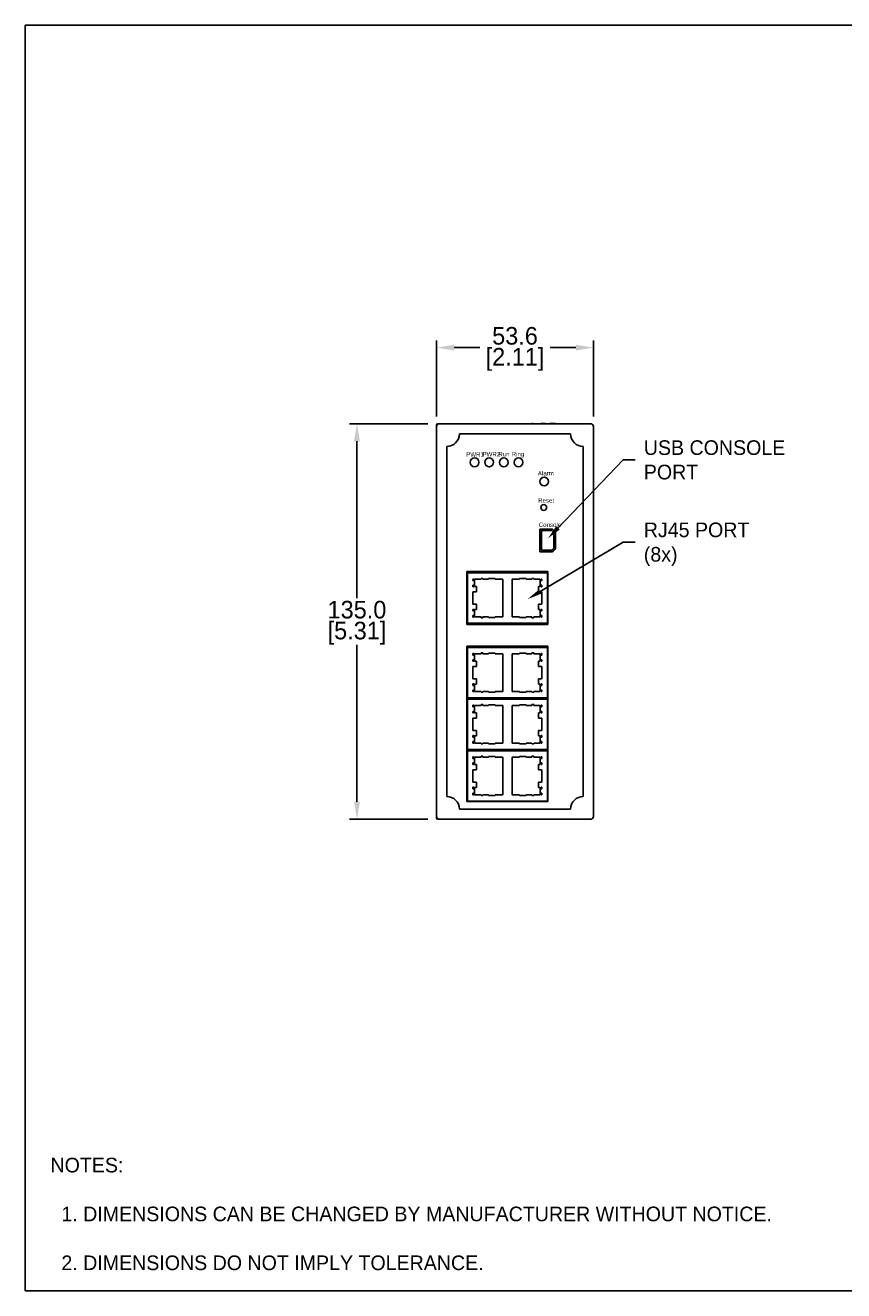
# Model space of a CAD drawing. Header units: inches. Extents: x 0 to 559, y 0 to 432.
# Tile 1 of 2: x 0 to 279, y 0 to 432. Entities that reach past the tile are written whole.
import ezdxf
from ezdxf import colors
from ezdxf.entities.mleader import LeaderData, LeaderLine
from ezdxf.math import Vec2, Vec3

# ---------------------------------------------------------------- set-up
doc = ezdxf.new("R2010")
doc.units = ezdxf.units.IN
doc.header["$LTSCALE"] = 10
doc.header["$MEASUREMENT"] = 0
doc.layers.add('DIMENSIONS', color=140, linetype='Continuous')
doc.layers.add('TEXT', color=140, linetype='Continuous')
doc.dimstyles.get("Standard").update_dxf_attribs({"dimtxt": 6, "dimasz": 6, "dimexe": 2.5, "dimexo": 3.5, "dimgap": 1, "dimtad": 0, "dimtih": 1, "dimtoh": 1, "dimdec": 1, "dimzin": 0, "dimdsep": 46, "dimtxsty": 'Standard', "dimcen": 0, "dimadec": 0, "dimazin": 0, "dimtfac": 1, "dimtdec": 1, "dimtofl": 0, "dimtmove": 0, "dimatfit": 3, "dimfxl": 1, "dimtolj": 1, "dimtzin": 0, "dimarcsym": 0})

# ---------------------------------------------------------------- blocks, each defined once
blk = doc.blocks.new('*D11')
at = {"layer": 'DEFPOINTS', "color": 0, "transparency": 16777216}
for p in [(193.98, 321.8), (140.38, 294.86), (193.98, 294.86)]:
    blk.add_point(p, dxfattribs=at)
at = {"layer": 'DIMENSIONS', "color": 0, "lineweight": -2, "transparency": 16777216}
for p, q in [((140.38, 298.36), (140.38, 324.3)), ((193.98, 298.36), (193.98, 324.3)), ((146.38, 321.8), (155.18, 321.8)), ((187.98, 321.8), (179.18, 321.8))]:
    blk.add_line(p, q, dxfattribs=at)
at = {"layer": 'DIMENSIONS', "color": 0, "transparency": 16777216}
for points in [[(146.38, 322.8), (146.38, 320.8), (140.38, 321.8)], [(187.98, 322.8), (187.98, 320.8), (193.98, 321.8)]]:
    blk.add_solid(points, dxfattribs=at)
at = {"layer": 'DIMENSIONS', "color": 0, "transparency": 16777216, "char_height": 6, "attachment_point": 5}
for s, insert in [('\\A1;53.6', (167.18, 325.8)), ('\\A1;[2.11]', (167.18, 317.8))]:
    blk.add_mtext(s, dxfattribs=dict(at, insert=insert))
blk = doc.blocks.new('*D16')
at = {"layer": 'DEFPOINTS', "color": 0, "transparency": 16777216}
for p in [(140.88, 295.86), (113.23, 160.86), (140.88, 160.86)]:
    blk.add_point(p, dxfattribs=at)
at = {"layer": 'DIMENSIONS', "color": 0, "lineweight": -2, "transparency": 16777216}
for p, q in [((137.38, 295.86), (110.73, 295.86)), ((113.23, 289.86), (113.23, 236.36)), ((113.23, 166.86), (113.23, 220.36)), ((137.38, 160.86), (110.73, 160.86))]:
    blk.add_line(p, q, dxfattribs=at)
at = {"layer": 'DIMENSIONS', "color": 0, "transparency": 16777216}
for points in [[(112.23, 289.86), (114.23, 289.86), (113.23, 295.86)], [(112.23, 166.86), (114.23, 166.86), (113.23, 160.86)]]:
    blk.add_solid(points, dxfattribs=at)
at = {"layer": 'DIMENSIONS', "color": 0, "transparency": 16777216, "char_height": 6, "attachment_point": 5}
for s, insert in [('\\A1;135.0', (113.23, 232.36)), ('\\A1;[5.31]', (113.23, 224.36))]:
    blk.add_mtext(s, dxfattribs=dict(at, insert=insert))

msp = doc.modelspace()

# ---------------------------------------------------------------- linework, layer by layer
for p, q in [((140.38, 295.36), (140.38, 294.86)), ((140.38, 161.86), (140.38, 294.86)), ((172.93, 295.86), (140.88, 295.86)), ((141.38, 295.86), (192.98, 295.86)), ((172.93, 295.87), (172.93, 295.86)), ((173.38, 295.87), (172.93, 295.87)), ((173.38, 295.86), (173.38, 295.87)), ((176.13, 295.86), (173.38, 295.86)), ((178.98, 295.86), (177.43, 295.86)), ((180.18, 295.87), (178.98, 295.87)), ((178.98, 295.87), (178.98, 295.86)), ((180.98, 295.87), (180.18, 295.87)), ((180.18, 295.87), (180.18, 295.86)), ((180.98, 295.86), (180.98, 295.87)), ((183.38, 295.86), (180.98, 295.86)), ((183.38, 295.86), (183.38, 295.86)), ((192.48, 295.86), (183.38, 295.86)), ((192.53, 295.86), (192.48, 295.86)), ((192.48, 295.86), (192.48, 295.86)), ((193.98, 294.86), (193.98, 161.86)), ((148.18, 292.36), (186.18, 292.36)), ((143.88, 168.66), (143.88, 288.06)), ((190.48, 288.06), (190.48, 168.66)), ((179.98, 259.86), (175.68, 259.86)), ((175.68, 259.86), (175.68, 252.16)), ((176.18, 259.38), (179.78, 259.38)), ((176.18, 252.68), (176.18, 259.38)), ((176.18, 259.38), (179.78, 259.38)), ((179.78, 259.38), (180.48, 258.67)), ((179.78, 259.38), (180.48, 258.67)), ((179.78, 259.38), (179.78, 259.38)), ((180.98, 258.86), (179.98, 259.86)), ((180.48, 258.67), (180.48, 253.38)), ((180.98, 253.16), (180.98, 258.86)), ((179.98, 252.18), (175.68, 252.18)), ((179.98, 252.18), (175.68, 252.18)), ((175.68, 252.16), (179.98, 252.16)), ((179.78, 252.68), (176.18, 252.68)), ((180.48, 253.38), (179.78, 252.68)), ((180.98, 253.18), (179.98, 252.18)), ((179.98, 252.16), (180.98, 253.16)), ((180.48, 252.68), (179.98, 252.18)), ((179.98, 252.18), (179.98, 252.18)), ((179.98, 252.18), (179.98, 252.18)), ((180, 252.18), (179.98, 252.18)), ((180, 252.18), (179.98, 252.18)), ((179.98, 252.18), (179.98, 252.18)), ((180.98, 253.18), (180.48, 252.68)), ((180.5, 252.68), (180.48, 252.68)), ((178.38, 245.41), (150.78, 245.41)), ((150.78, 245.41), (150.78, 227.29)), ((150.98, 242.83), (150.98, 244.92)), ((150.98, 244.92), (178.23, 244.92)), ((150.98, 242.83), (150.98, 242.83)), ((150.98, 242.29), (150.98, 242.83)), ((150.98, 240.77), (150.98, 242.29)), ((152.78, 242.84), (152.78, 242.29)), ((153.08, 242.84), (152.78, 242.84)), ((153.08, 242.84), (152.78, 242.84)), ((152.78, 242.29), (153.08, 242.29)), ((153.08, 242.29), (153.08, 242.84)), ((153.08, 242.84), (153.08, 242.84)), ((153.38, 242.8), (153.38, 240.27)), ((155.58, 242.8), (153.38, 242.8)), ((153.38, 242.8), (155.58, 242.8)), ((155.58, 243.06), (155.58, 242.8)), ((156.23, 243.06), (155.58, 243.06)), ((155.58, 243.06), (156.23, 243.06)), ((155.58, 242.8), (155.58, 242.8)), ((156.23, 242.8), (156.23, 243.06)), ((158.17, 242.8), (156.23, 242.8)), ((156.23, 242.8), (158.17, 242.8)), ((156.23, 242.8), (156.23, 242.8)), ((158.17, 243.01), (158.17, 242.8)), ((160.46, 243.01), (158.17, 243.01)), ((158.17, 242.8), (158.17, 242.8)), ((160.46, 242.8), (160.46, 243.01)), ((163, 242.8), (160.46, 242.8)), ((160.46, 242.8), (163, 242.8)), ((160.46, 242.8), (160.46, 242.8)), ((163, 229.92), (163, 242.8)), ((166.16, 242.8), (168.7, 242.8)), ((166.16, 229.92), (166.16, 242.8)), ((168.7, 242.8), (166.16, 242.8)), ((168.7, 243.01), (170.99, 243.01)), ((168.7, 242.8), (168.7, 243.01)), ((168.7, 242.8), (168.7, 242.8)), ((170.99, 243.01), (170.99, 242.8)), ((170.99, 242.8), (172.93, 242.8)), ((172.93, 242.8), (170.99, 242.8)), ((170.99, 242.8), (170.99, 242.8)), ((172.93, 243.06), (173.58, 243.06)), ((172.93, 242.8), (172.93, 243.06)), ((173.58, 243.06), (172.93, 243.06)), ((172.93, 242.8), (172.93, 242.8)), ((173.58, 243.06), (173.58, 242.8)), ((173.58, 242.8), (175.78, 242.8)), ((173.58, 242.8), (173.58, 242.8)), ((175.78, 242.8), (173.58, 242.8)), ((175.78, 242.8), (175.78, 240.27)), ((176.08, 242.29), (176.08, 242.84)), ((176.08, 242.84), (176.38, 242.84)), ((176.08, 242.84), (176.08, 242.84)), ((176.08, 242.84), (176.38, 242.84)), ((176.38, 242.29), (176.08, 242.29)), ((176.38, 242.84), (176.38, 242.29)), ((178.23, 244.92), (178.23, 227.79)), ((178.38, 227.29), (178.38, 245.41)), ((150.98, 240.77), (150.98, 240.77)), ((150.98, 240.77), (150.98, 240.77)), ((150.98, 240.77), (150.98, 240.77)), ((150.98, 240.23), (150.98, 240.77)), ((150.98, 238.46), (150.98, 240.23)), ((150.98, 238.46), (150.98, 238.46)), ((150.98, 234.26), (150.98, 238.46)), ((152.78, 240.77), (153.08, 240.77)), ((152.78, 240.77), (152.78, 240.23)), ((152.78, 240.77), (152.88, 240.77)), ((152.78, 240.23), (153.08, 240.23)), ((152.78, 238.46), (152.78, 234.26)), ((154, 238.46), (152.78, 238.46)), ((152.78, 238.46), (153.08, 238.46)), ((153.08, 240.23), (153.08, 240.77)), ((153.08, 240.77), (153.08, 240.77)), ((153.08, 238.46), (154, 238.46)), ((153.38, 240.27), (154, 240.27)), ((154, 240.27), (154, 238.46)), ((154, 238.46), (154, 238.46)), ((175.16, 240.27), (175.16, 238.46)), ((175.78, 240.27), (175.16, 240.27)), ((175.16, 238.46), (176.38, 238.46)), ((175.16, 238.46), (175.16, 238.46)), ((176.08, 238.46), (175.16, 238.46)), ((176.38, 240.77), (176.08, 240.77)), ((176.08, 240.23), (176.08, 240.77)), ((176.08, 240.77), (176.08, 240.77)), ((176.38, 240.23), (176.08, 240.23)), ((176.38, 238.46), (176.08, 238.46)), ((176.38, 240.77), (176.28, 240.77)), ((176.38, 240.77), (176.38, 240.23)), ((176.38, 238.46), (176.38, 234.26)), ((150.98, 232.48), (150.98, 234.26)), ((152.78, 234.26), (154, 234.26)), ((154, 234.26), (154, 232.45)), ((175.16, 234.26), (175.16, 232.45)), ((176.38, 234.26), (175.16, 234.26)), ((150.98, 232.48), (150.98, 232.48)), ((150.98, 231.94), (150.98, 232.48)), ((150.98, 230.42), (150.98, 231.94)), ((150.98, 230.42), (150.98, 230.42)), ((150.98, 230.42), (150.98, 230.42)), ((150.98, 230.42), (150.98, 230.42)), ((150.98, 229.88), (150.98, 230.42)), ((150.98, 227.79), (150.98, 229.88)), ((152.78, 232.49), (152.78, 231.94)), ((153.08, 232.49), (152.78, 232.49)), ((153.08, 232.49), (152.78, 232.49)), ((152.78, 231.94), (153.08, 231.94)), ((152.78, 230.42), (152.78, 229.88)), ((152.78, 230.42), (153.08, 230.42)), ((152.78, 230.42), (152.88, 230.42)), ((152.78, 229.88), (153.08, 229.88)), ((153.08, 231.94), (153.08, 232.49)), ((153.08, 232.49), (153.08, 232.49)), ((153.08, 229.88), (153.08, 230.42)), ((153.08, 230.42), (153.08, 230.42)), ((153.38, 232.45), (153.38, 229.92)), ((154, 232.45), (153.38, 232.45)), ((153.38, 232.45), (154, 232.45)), ((153.38, 229.92), (155.58, 229.92)), ((154, 232.45), (154, 232.45)), ((155.58, 229.92), (155.58, 229.66)), ((155.58, 229.66), (156.23, 229.66)), ((156.23, 229.92), (158.17, 229.92)), ((156.23, 229.66), (156.23, 229.92)), ((158.17, 229.92), (158.17, 229.7)), ((158.17, 229.7), (160.46, 229.7)), ((160.46, 229.92), (163, 229.92)), ((160.46, 229.7), (160.46, 229.92)), ((168.7, 229.92), (166.16, 229.92)), ((168.7, 229.7), (168.7, 229.92)), ((170.99, 229.7), (168.7, 229.7)), ((170.99, 229.92), (170.99, 229.7)), ((172.93, 229.92), (170.99, 229.92)), ((172.93, 229.66), (172.93, 229.92)), ((173.58, 229.66), (172.93, 229.66)), ((173.58, 229.92), (173.58, 229.66)), ((175.78, 229.92), (173.58, 229.92)), ((175.16, 232.45), (175.78, 232.45)), ((175.78, 232.45), (175.16, 232.45)), ((175.16, 232.45), (175.16, 232.45)), ((175.78, 232.45), (175.78, 229.92)), ((176.08, 231.94), (176.08, 232.49)), ((176.08, 232.49), (176.38, 232.49)), ((176.08, 232.49), (176.08, 232.49)), ((176.08, 232.49), (176.38, 232.49)), ((176.38, 231.94), (176.08, 231.94)), ((176.08, 229.88), (176.08, 230.42)), ((176.38, 230.42), (176.08, 230.42)), ((176.08, 230.42), (176.08, 230.42)), ((176.38, 229.88), (176.08, 229.88)), ((176.38, 230.42), (176.28, 230.42)), ((176.38, 232.49), (176.38, 231.94)), ((176.38, 230.42), (176.38, 229.88)), ((150.78, 227.29), (178.38, 227.29)), ((178.23, 227.79), (150.98, 227.79)), ((150.98, 227.79), (155.67, 227.79)), ((150.98, 227.79), (150.98, 227.79)), ((157, 227.79), (155.67, 227.79)), ((157, 227.79), (165.67, 227.79)), ((167, 227.79), (165.67, 227.79)), ((167, 227.79), (170.67, 227.79)), ((172, 227.79), (170.67, 227.79)), ((172, 227.79), (178.23, 227.79)), ((178.23, 227.79), (178.23, 227.79)), ((178.38, 219.96), (150.78, 219.96)), ((150.78, 219.96), (150.78, 166.96)), ((150.98, 217.39), (150.98, 219.48)), ((150.98, 219.48), (178.23, 219.48)), ((150.98, 217.39), (150.98, 217.39)), ((150.98, 216.85), (150.98, 217.39)), ((150.98, 215.33), (150.98, 216.85)), ((152.78, 217.39), (152.78, 216.85)), ((153.08, 217.39), (152.78, 217.39)), ((153.08, 217.39), (152.78, 217.39)), ((152.78, 216.85), (153.08, 216.85)), ((153.08, 216.85), (153.08, 217.39)), ((153.08, 217.39), (153.08, 217.39)), ((153.38, 217.35), (153.38, 214.82)), ((155.58, 217.35), (153.38, 217.35)), ((153.38, 217.35), (155.58, 217.35)), ((155.58, 217.61), (155.58, 217.35)), ((156.23, 217.61), (155.58, 217.61)), ((155.58, 217.61), (156.23, 217.61)), ((155.58, 217.35), (155.58, 217.35)), ((156.23, 217.35), (156.23, 217.61)), ((158.17, 217.35), (156.23, 217.35)), ((156.23, 217.35), (158.17, 217.35)), ((156.23, 217.35), (156.23, 217.35)), ((158.17, 217.57), (158.17, 217.35)), ((160.46, 217.57), (158.17, 217.57)), ((158.17, 217.35), (158.17, 217.35)), ((160.46, 217.35), (160.46, 217.57)), ((163, 217.35), (160.46, 217.35)), ((160.46, 217.35), (163, 217.35)), ((160.46, 217.35), (160.46, 217.35)), ((163, 204.47), (163, 217.35)), ((166.16, 217.35), (168.7, 217.35)), ((166.16, 204.47), (166.16, 217.35)), ((168.7, 217.35), (166.16, 217.35)), ((168.7, 217.57), (170.99, 217.57)), ((168.7, 217.35), (168.7, 217.57)), ((168.7, 217.35), (168.7, 217.35)), ((170.99, 217.57), (170.99, 217.35)), ((170.99, 217.35), (172.93, 217.35)), ((172.93, 217.35), (170.99, 217.35)), ((170.99, 217.35), (170.99, 217.35)), ((172.93, 217.61), (173.58, 217.61)), ((172.93, 217.35), (172.93, 217.61)), ((173.58, 217.61), (172.93, 217.61)), ((172.93, 217.35), (172.93, 217.35)), ((173.58, 217.61), (173.58, 217.35)), ((173.58, 217.35), (175.78, 217.35)), ((173.58, 217.35), (173.58, 217.35)), ((175.78, 217.35), (173.58, 217.35)), ((175.78, 217.35), (175.78, 214.82)), ((176.08, 216.85), (176.08, 217.39)), ((176.08, 217.39), (176.38, 217.39)), ((176.08, 217.39), (176.08, 217.39)), ((176.08, 217.39), (176.38, 217.39)), ((176.38, 216.85), (176.08, 216.85)), ((176.38, 217.39), (176.38, 216.85)), ((178.23, 219.48), (178.23, 202.35)), ((178.38, 166.96), (178.38, 219.96)), ((150.98, 215.33), (150.98, 215.33)), ((150.98, 215.33), (150.98, 215.33)), ((150.98, 215.33), (150.98, 215.33)), ((150.98, 214.79), (150.98, 215.33)), ((150.98, 213.01), (150.98, 214.79)), ((150.98, 213.01), (150.98, 213.01)), ((150.98, 208.81), (150.98, 213.01)), ((152.78, 215.33), (153.08, 215.33)), ((152.78, 215.33), (152.78, 214.78)), ((152.78, 215.33), (152.88, 215.33)), ((152.78, 214.78), (153.08, 214.78)), ((152.78, 213.01), (152.78, 208.81)), ((154, 213.01), (152.78, 213.01)), ((152.78, 213.01), (153.08, 213.01)), ((153.08, 214.78), (153.08, 215.33)), ((153.08, 215.33), (153.08, 215.33)), ((153.08, 213.01), (154, 213.01)), ((153.38, 214.82), (154, 214.82)), ((154, 214.82), (154, 213.01)), ((154, 213.01), (154, 213.01)), ((175.16, 214.82), (175.16, 213.01)), ((175.78, 214.82), (175.16, 214.82)), ((175.16, 213.01), (176.38, 213.01)), ((175.16, 213.01), (175.16, 213.01)), ((176.08, 213.01), (175.16, 213.01)), ((176.38, 215.33), (176.08, 215.33)), ((176.08, 214.78), (176.08, 215.33)), ((176.08, 215.33), (176.08, 215.33)), ((176.38, 214.78), (176.08, 214.78)), ((176.38, 213.01), (176.08, 213.01)), ((176.38, 215.33), (176.28, 215.33)), ((176.38, 215.33), (176.38, 214.78)), ((176.38, 213.01), (176.38, 208.81)), ((150.98, 207.04), (150.98, 208.81)), ((152.78, 208.81), (154, 208.81)), ((154, 208.81), (154, 207)), ((175.16, 208.81), (175.16, 207)), ((176.38, 208.81), (175.16, 208.81)), ((150.98, 207.04), (150.98, 207.04)), ((150.98, 206.5), (150.98, 207.04)), ((150.98, 204.98), (150.98, 206.5)), ((150.98, 204.98), (150.98, 204.98)), ((150.98, 204.98), (150.98, 204.98)), ((150.98, 204.98), (150.98, 204.98)), ((150.98, 204.44), (150.98, 204.98)), ((150.98, 202.35), (150.98, 204.44)), ((152.78, 207.04), (152.78, 206.5)), ((153.08, 207.04), (152.78, 207.04)), ((153.08, 207.04), (152.78, 207.04)), ((152.78, 206.5), (153.08, 206.5)), ((152.78, 204.98), (152.78, 204.43)), ((152.78, 204.98), (153.08, 204.98)), ((152.78, 204.98), (152.88, 204.98)), ((152.78, 204.43), (153.08, 204.43)), ((153.08, 206.5), (153.08, 207.04)), ((153.08, 207.04), (153.08, 207.04)), ((153.08, 204.43), (153.08, 204.98)), ((153.08, 204.98), (153.08, 204.98)), ((153.38, 207), (153.38, 204.47)), ((154, 207), (153.38, 207)), ((153.38, 207), (154, 207)), ((153.38, 204.47), (155.58, 204.47)), ((154, 207), (154, 207)), ((155.58, 204.47), (155.58, 204.21)), ((155.58, 204.21), (156.23, 204.21)), ((156.23, 204.47), (158.17, 204.47)), ((156.23, 204.21), (156.23, 204.47)), ((158.17, 204.47), (158.17, 204.26)), ((158.17, 204.26), (160.46, 204.26)), ((160.46, 204.47), (163, 204.47)), ((160.46, 204.26), (160.46, 204.47)), ((168.7, 204.47), (166.16, 204.47)), ((168.7, 204.26), (168.7, 204.47)), ((170.99, 204.26), (168.7, 204.26)), ((170.99, 204.47), (170.99, 204.26)), ((172.93, 204.47), (170.99, 204.47)), ((172.93, 204.21), (172.93, 204.47)), ((173.58, 204.21), (172.93, 204.21)), ((173.58, 204.47), (173.58, 204.21)), ((175.78, 204.47), (173.58, 204.47)), ((175.16, 207), (175.78, 207)), ((175.78, 207), (175.16, 207)), ((175.16, 207), (175.16, 207)), ((175.78, 207), (175.78, 204.47)), ((176.08, 206.5), (176.08, 207.04)), ((176.08, 207.04), (176.38, 207.04)), ((176.08, 207.04), (176.08, 207.04)), ((176.08, 207.04), (176.38, 207.04)), ((176.38, 206.5), (176.08, 206.5)), ((176.08, 204.43), (176.08, 204.98)), ((176.38, 204.98), (176.08, 204.98)), ((176.08, 204.98), (176.08, 204.98)), ((176.38, 204.43), (176.08, 204.43)), ((176.38, 204.98), (176.28, 204.98)), ((176.38, 207.04), (176.38, 206.5)), ((176.38, 204.98), (176.38, 204.43)), ((178.23, 202.35), (150.98, 202.35)), ((150.98, 202.35), (150.98, 202.35)), ((150.98, 202.34), (155.67, 202.34)), ((150.98, 199.76), (150.98, 201.85)), ((150.98, 201.85), (178.23, 201.85)), ((150.98, 199.76), (150.98, 199.76)), ((150.98, 199.22), (150.98, 199.76)), ((150.98, 197.7), (150.98, 199.22)), ((152.78, 199.76), (152.78, 199.22)), ((153.08, 199.76), (152.78, 199.76)), ((153.08, 199.76), (152.78, 199.76)), ((152.78, 199.22), (153.08, 199.22)), ((153.08, 199.22), (153.08, 199.76)), ((153.08, 199.76), (153.08, 199.76)), ((153.38, 199.72), (153.38, 197.19)), ((155.58, 199.72), (153.38, 199.72)), ((153.38, 199.72), (155.58, 199.72)), ((155.58, 199.98), (155.58, 199.72)), ((156.23, 199.98), (155.58, 199.98)), ((155.58, 199.98), (156.23, 199.98)), ((155.58, 199.72), (155.58, 199.72)), ((157, 202.35), (155.67, 202.35)), ((156.23, 199.72), (156.23, 199.98)), ((158.17, 199.72), (156.23, 199.72)), ((156.23, 199.72), (158.17, 199.72)), ((156.23, 199.72), (156.23, 199.72)), ((157, 202.34), (165.67, 202.34)), ((158.17, 199.94), (158.17, 199.72)), ((160.46, 199.94), (158.17, 199.94)), ((158.17, 199.72), (158.17, 199.72)), ((160.46, 199.72), (160.46, 199.94)), ((163, 199.72), (160.46, 199.72)), ((160.46, 199.72), (163, 199.72)), ((160.46, 199.72), (160.46, 199.72)), ((163, 186.84), (163, 199.72)), ((167, 202.35), (165.67, 202.35)), ((166.16, 199.72), (168.7, 199.72)), ((166.16, 186.84), (166.16, 199.72)), ((168.7, 199.72), (166.16, 199.72)), ((167, 202.34), (170.67, 202.34)), ((168.7, 199.94), (170.99, 199.94)), ((168.7, 199.72), (168.7, 199.94)), ((168.7, 199.72), (168.7, 199.72)), ((172, 202.35), (170.67, 202.35)), ((170.99, 199.94), (170.99, 199.72)), ((170.99, 199.72), (172.93, 199.72)), ((172.93, 199.72), (170.99, 199.72)), ((170.99, 199.72), (170.99, 199.72)), ((172, 202.34), (178.23, 202.34)), ((172.93, 199.98), (173.58, 199.98)), ((172.93, 199.72), (172.93, 199.98)), ((173.58, 199.98), (172.93, 199.98)), ((172.93, 199.72), (172.93, 199.72)), ((173.58, 199.98), (173.58, 199.72)), ((173.58, 199.72), (175.78, 199.72)), ((173.58, 199.72), (173.58, 199.72)), ((175.78, 199.72), (173.58, 199.72)), ((175.78, 199.72), (175.78, 197.19)), ((176.08, 199.22), (176.08, 199.76)), ((176.08, 199.76), (176.38, 199.76)), ((176.08, 199.76), (176.08, 199.76)), ((176.08, 199.76), (176.38, 199.76)), ((176.38, 199.22), (176.08, 199.22)), ((176.38, 199.76), (176.38, 199.22)), ((178.23, 202.35), (178.23, 202.34)), ((178.23, 201.85), (178.23, 184.72)), ((150.98, 197.7), (150.98, 197.7)), ((150.98, 197.7), (150.98, 197.7)), ((150.98, 197.7), (150.98, 197.7)), ((150.98, 197.16), (150.98, 197.7)), ((150.98, 195.38), (150.98, 197.16)), ((150.98, 195.38), (150.98, 195.38)), ((150.98, 191.18), (150.98, 195.38)), ((152.78, 197.7), (153.08, 197.7)), ((152.78, 197.7), (152.78, 197.15)), ((152.78, 197.7), (152.88, 197.7)), ((152.78, 197.15), (153.08, 197.15)), ((152.78, 195.38), (152.78, 191.18)), ((154, 195.38), (152.78, 195.38)), ((152.78, 195.38), (153.08, 195.38)), ((153.08, 197.15), (153.08, 197.7)), ((153.08, 197.7), (153.08, 197.7)), ((153.08, 195.38), (154, 195.38)), ((153.38, 197.19), (154, 197.19)), ((154, 197.19), (154, 195.38)), ((154, 195.38), (154, 195.38)), ((175.16, 197.19), (175.16, 195.38)), ((175.78, 197.19), (175.16, 197.19)), ((175.16, 195.38), (176.38, 195.38)), ((175.16, 195.38), (175.16, 195.38)), ((176.08, 195.38), (175.16, 195.38)), ((176.38, 197.7), (176.08, 197.7)), ((176.08, 197.15), (176.08, 197.7)), ((176.08, 197.7), (176.08, 197.7)), ((176.38, 197.15), (176.08, 197.15)), ((176.38, 195.38), (176.08, 195.38)), ((176.38, 197.7), (176.28, 197.7)), ((176.38, 197.7), (176.38, 197.15)), ((176.38, 195.38), (176.38, 191.18)), ((150.98, 189.41), (150.98, 191.18)), ((152.78, 191.18), (154, 191.18)), ((154, 191.18), (154, 189.37)), ((175.16, 191.18), (175.16, 189.37)), ((176.38, 191.18), (175.16, 191.18)), ((150.98, 189.41), (150.98, 189.41)), ((150.98, 188.87), (150.98, 189.41)), ((150.98, 187.35), (150.98, 188.87)), ((150.98, 187.35), (150.98, 187.35)), ((150.98, 187.35), (150.98, 187.35)), ((150.98, 187.35), (150.98, 187.35)), ((150.98, 186.81), (150.98, 187.35)), ((150.98, 184.72), (150.98, 186.81)), ((152.78, 189.41), (152.78, 188.87)), ((153.08, 189.41), (152.78, 189.41)), ((153.08, 189.41), (152.78, 189.41)), ((152.78, 188.87), (153.08, 188.87)), ((152.78, 187.35), (152.78, 186.8)), ((152.78, 187.35), (153.08, 187.35)), ((152.78, 187.35), (152.88, 187.35)), ((152.78, 186.8), (153.08, 186.8)), ((153.08, 188.87), (153.08, 189.41)), ((153.08, 189.41), (153.08, 189.41)), ((153.08, 186.8), (153.08, 187.35)), ((153.08, 187.35), (153.08, 187.35)), ((153.38, 189.37), (153.38, 186.84)), ((154, 189.37), (153.38, 189.37)), ((153.38, 189.37), (154, 189.37)), ((153.38, 186.84), (155.58, 186.84)), ((154, 189.37), (154, 189.37)), ((155.58, 186.84), (155.58, 186.58)), ((155.58, 186.58), (156.23, 186.58)), ((156.23, 186.84), (158.17, 186.84)), ((156.23, 186.58), (156.23, 186.84)), ((158.17, 186.84), (158.17, 186.63)), ((158.17, 186.63), (160.46, 186.63)), ((160.46, 186.84), (163, 186.84)), ((160.46, 186.63), (160.46, 186.84)), ((168.7, 186.84), (166.16, 186.84)), ((168.7, 186.63), (168.7, 186.84)), ((170.99, 186.63), (168.7, 186.63)), ((170.99, 186.84), (170.99, 186.63)), ((172.93, 186.84), (170.99, 186.84)), ((172.93, 186.58), (172.93, 186.84)), ((173.58, 186.58), (172.93, 186.58)), ((173.58, 186.84), (173.58, 186.58)), ((175.78, 186.84), (173.58, 186.84)), ((175.16, 189.37), (175.78, 189.37)), ((175.78, 189.37), (175.16, 189.37)), ((175.16, 189.37), (175.16, 189.37)), ((175.78, 189.37), (175.78, 186.84)), ((176.08, 188.87), (176.08, 189.41)), ((176.08, 189.41), (176.38, 189.41)), ((176.08, 189.41), (176.08, 189.41)), ((176.08, 189.41), (176.38, 189.41)), ((176.38, 188.87), (176.08, 188.87)), ((176.08, 186.8), (176.08, 187.35)), ((176.38, 187.35), (176.08, 187.35)), ((176.08, 187.35), (176.08, 187.35)), ((176.38, 186.8), (176.08, 186.8)), ((176.38, 187.35), (176.28, 187.35)), ((176.38, 189.41), (176.38, 188.87)), ((176.38, 187.35), (176.38, 186.8)), ((150.98, 184.72), (150.98, 184.72)), ((178.23, 184.72), (150.98, 184.72)), ((150.98, 184.71), (155.67, 184.71)), ((150.98, 182.13), (150.98, 184.22)), ((150.98, 184.22), (178.23, 184.22)), ((150.98, 182.13), (150.98, 182.13)), ((150.98, 181.59), (150.98, 182.13)), ((150.98, 180.07), (150.98, 181.59)), ((152.78, 182.13), (152.78, 181.59)), ((153.08, 182.13), (152.78, 182.13)), ((153.08, 182.13), (152.78, 182.13)), ((152.78, 181.59), (153.08, 181.59)), ((153.08, 181.59), (153.08, 182.13)), ((153.08, 182.13), (153.08, 182.13)), ((153.38, 182.09), (153.38, 179.56)), ((155.58, 182.09), (153.38, 182.09)), ((153.38, 182.09), (155.58, 182.09)), ((155.58, 182.35), (155.58, 182.09)), ((156.23, 182.35), (155.58, 182.35)), ((155.58, 182.35), (156.23, 182.35)), ((155.58, 182.09), (155.58, 182.09)), ((157, 184.72), (155.67, 184.72)), ((156.23, 182.09), (156.23, 182.35)), ((158.17, 182.09), (156.23, 182.09)), ((156.23, 182.09), (158.17, 182.09)), ((156.23, 182.09), (156.23, 182.09)), ((157, 184.71), (165.67, 184.71)), ((158.17, 182.31), (158.17, 182.09)), ((160.46, 182.31), (158.17, 182.31)), ((158.17, 182.09), (158.17, 182.09)), ((160.46, 182.09), (160.46, 182.31)), ((163, 182.09), (160.46, 182.09)), ((160.46, 182.09), (163, 182.09)), ((160.46, 182.09), (160.46, 182.09)), ((163, 169.21), (163, 182.09)), ((167, 184.72), (165.67, 184.72)), ((166.16, 182.09), (168.7, 182.09)), ((166.16, 169.21), (166.16, 182.09)), ((168.7, 182.09), (166.16, 182.09)), ((167, 184.71), (170.67, 184.71)), ((168.7, 182.31), (170.99, 182.31)), ((168.7, 182.09), (168.7, 182.31)), ((168.7, 182.09), (168.7, 182.09)), ((172, 184.72), (170.67, 184.72)), ((170.99, 182.31), (170.99, 182.09)), ((170.99, 182.09), (172.93, 182.09)), ((172.93, 182.09), (170.99, 182.09)), ((170.99, 182.09), (170.99, 182.09)), ((172, 184.71), (178.23, 184.71)), ((172.93, 182.35), (173.58, 182.35)), ((172.93, 182.09), (172.93, 182.35)), ((173.58, 182.35), (172.93, 182.35)), ((172.93, 182.09), (172.93, 182.09)), ((173.58, 182.35), (173.58, 182.09)), ((173.58, 182.09), (175.78, 182.09)), ((173.58, 182.09), (173.58, 182.09)), ((175.78, 182.09), (173.58, 182.09)), ((175.78, 182.09), (175.78, 179.56)), ((176.08, 181.59), (176.08, 182.13)), ((176.08, 182.13), (176.38, 182.13)), ((176.08, 182.13), (176.08, 182.13)), ((176.08, 182.13), (176.38, 182.13)), ((176.38, 181.59), (176.08, 181.59)), ((176.38, 182.13), (176.38, 181.59)), ((178.23, 184.72), (178.23, 184.71)), ((178.23, 184.22), (178.23, 167.09)), ((150.98, 180.07), (150.98, 180.07)), ((150.98, 180.07), (150.98, 180.07)), ((150.98, 180.07), (150.98, 180.07)), ((150.98, 179.53), (150.98, 180.07)), ((150.98, 177.75), (150.98, 179.53)), ((150.98, 177.75), (150.98, 177.75)), ((150.98, 173.55), (150.98, 177.75)), ((152.78, 180.07), (153.08, 180.07)), ((152.78, 180.07), (152.78, 179.52)), ((152.78, 180.07), (152.88, 180.07)), ((152.78, 179.52), (153.08, 179.52)), ((152.78, 177.75), (152.78, 173.55)), ((154, 177.75), (152.78, 177.75)), ((152.78, 177.75), (153.08, 177.75)), ((153.08, 179.52), (153.08, 180.07)), ((153.08, 180.07), (153.08, 180.07)), ((153.08, 177.75), (154, 177.75)), ((153.38, 179.56), (154, 179.56)), ((154, 179.56), (154, 177.75)), ((154, 177.75), (154, 177.75)), ((175.16, 179.56), (175.16, 177.75)), ((175.78, 179.56), (175.16, 179.56)), ((175.16, 177.75), (176.38, 177.75)), ((175.16, 177.75), (175.16, 177.75)), ((176.08, 177.75), (175.16, 177.75)), ((176.38, 180.07), (176.08, 180.07)), ((176.08, 179.52), (176.08, 180.07)), ((176.08, 180.07), (176.08, 180.07)), ((176.38, 179.52), (176.08, 179.52)), ((176.38, 177.75), (176.08, 177.75)), ((176.38, 180.07), (176.28, 180.07)), ((176.38, 180.07), (176.38, 179.52)), ((176.38, 177.75), (176.38, 173.55)), ((150.98, 171.78), (150.98, 173.55)), ((152.78, 173.55), (154, 173.55)), ((154, 173.55), (154, 171.74)), ((175.16, 173.55), (175.16, 171.74)), ((176.38, 173.55), (175.16, 173.55)), ((150.98, 171.78), (150.98, 171.78)), ((150.98, 171.24), (150.98, 171.78)), ((150.98, 169.72), (150.98, 171.24)), ((150.98, 169.72), (150.98, 169.72)), ((150.98, 169.72), (150.98, 169.72)), ((150.98, 169.72), (150.98, 169.72)), ((150.98, 169.18), (150.98, 169.72)), ((150.98, 167.09), (150.98, 169.18)), ((152.78, 171.78), (152.78, 171.24)), ((153.08, 171.78), (152.78, 171.78)), ((153.08, 171.78), (152.78, 171.78)), ((152.78, 171.24), (153.08, 171.24)), ((152.78, 169.72), (152.78, 169.17)), ((152.78, 169.72), (153.08, 169.72)), ((152.78, 169.72), (152.88, 169.72)), ((152.78, 169.17), (153.08, 169.17)), ((153.08, 171.24), (153.08, 171.78)), ((153.08, 171.78), (153.08, 171.78)), ((153.08, 169.17), (153.08, 169.72)), ((153.08, 169.72), (153.08, 169.72)), ((153.38, 171.74), (153.38, 169.21)), ((154, 171.74), (153.38, 171.74)), ((153.38, 171.74), (154, 171.74)), ((153.38, 169.21), (155.58, 169.21)), ((154, 171.74), (154, 171.74)), ((155.58, 169.21), (155.58, 168.95)), ((155.58, 168.95), (156.23, 168.95)), ((156.23, 169.21), (158.17, 169.21)), ((156.23, 168.95), (156.23, 169.21)), ((158.17, 169.21), (158.17, 169)), ((158.17, 169), (160.46, 169)), ((160.46, 169.21), (163, 169.21)), ((160.46, 169), (160.46, 169.21)), ((168.7, 169.21), (166.16, 169.21)), ((168.7, 169), (168.7, 169.21)), ((170.99, 169), (168.7, 169)), ((170.99, 169.21), (170.99, 169)), ((172.93, 169.21), (170.99, 169.21)), ((172.93, 168.95), (172.93, 169.21)), ((173.58, 168.95), (172.93, 168.95)), ((173.58, 169.21), (173.58, 168.95)), ((175.78, 169.21), (173.58, 169.21)), ((175.16, 171.74), (175.78, 171.74)), ((175.78, 171.74), (175.16, 171.74)), ((175.16, 171.74), (175.16, 171.74)), ((175.78, 171.74), (175.78, 169.21)), ((176.08, 171.24), (176.08, 171.78)), ((176.08, 171.78), (176.38, 171.78)), ((176.08, 171.78), (176.08, 171.78)), ((176.08, 171.78), (176.38, 171.78)), ((176.38, 171.24), (176.08, 171.24)), ((176.08, 169.17), (176.08, 169.72)), ((176.38, 169.72), (176.08, 169.72)), ((176.08, 169.72), (176.08, 169.72)), ((176.38, 169.17), (176.08, 169.17)), ((176.38, 169.72), (176.28, 169.72)), ((176.38, 171.78), (176.38, 171.24)), ((176.38, 169.72), (176.38, 169.17)), ((186.18, 164.36), (148.18, 164.36)), ((150.78, 166.96), (178.38, 166.96)), ((150.98, 167.09), (150.98, 167.09)), ((150.98, 167.08), (155.67, 167.08)), ((157, 167.09), (155.67, 167.09)), ((157, 167.08), (165.67, 167.08)), ((167, 167.09), (165.67, 167.09)), ((167, 167.08), (170.67, 167.08)), ((172, 167.09), (170.67, 167.09)), ((172, 167.08), (178.23, 167.08)), ((178.23, 167.09), (178.23, 167.08)), ((140.38, 161.86), (140.38, 161.36)), ((141.35, 160.86), (140.88, 160.86)), ((192.98, 160.86), (141.38, 160.86))]:
    msp.add_line(p, q)
at = {"flags": 128}
for points in [[(176.13, 295.87), (176.18, 295.87), (176.32, 295.87), (176.53, 295.87), (176.78, 295.87), (177.03, 295.87), (177.24, 295.87), (177.38, 295.87), (177.43, 295.87)], [(152.93, 240.77), (152.91, 240.77), (152.89, 240.77), (152.87, 240.77), (152.85, 240.77), (152.84, 240.77), (152.82, 240.77), (152.8, 240.77), (152.78, 240.77)], [(176.24, 240.77), (176.26, 240.77), (176.28, 240.77), (176.29, 240.77), (176.31, 240.77), (176.33, 240.77), (176.35, 240.77), (176.37, 240.77), (176.38, 240.77)], [(152.93, 230.42), (152.91, 230.42), (152.89, 230.42), (152.87, 230.42), (152.85, 230.42), (152.84, 230.42), (152.82, 230.42), (152.8, 230.42), (152.78, 230.42)], [(176.24, 230.42), (176.26, 230.42), (176.28, 230.42), (176.29, 230.42), (176.31, 230.42), (176.33, 230.42), (176.35, 230.42), (176.37, 230.42), (176.38, 230.42)], [(152.93, 215.33), (152.91, 215.33), (152.89, 215.33), (152.87, 215.33), (152.85, 215.33), (152.84, 215.33), (152.82, 215.33), (152.8, 215.33), (152.78, 215.33)], [(176.24, 215.33), (176.26, 215.33), (176.28, 215.33), (176.29, 215.33), (176.31, 215.33), (176.33, 215.33), (176.35, 215.33), (176.37, 215.33), (176.38, 215.33)], [(152.93, 204.98), (152.91, 204.98), (152.89, 204.98), (152.87, 204.98), (152.85, 204.98), (152.84, 204.98), (152.82, 204.98), (152.8, 204.98), (152.78, 204.98)], [(176.24, 204.98), (176.26, 204.98), (176.28, 204.98), (176.29, 204.98), (176.31, 204.98), (176.33, 204.98), (176.35, 204.98), (176.37, 204.98), (176.38, 204.98)], [(152.93, 197.7), (152.91, 197.7), (152.89, 197.7), (152.87, 197.7), (152.85, 197.7), (152.84, 197.7), (152.82, 197.7), (152.8, 197.7), (152.78, 197.7)], [(176.24, 197.7), (176.26, 197.7), (176.28, 197.7), (176.29, 197.7), (176.31, 197.7), (176.33, 197.7), (176.35, 197.7), (176.37, 197.7), (176.38, 197.7)], [(152.93, 187.35), (152.91, 187.35), (152.89, 187.35), (152.87, 187.35), (152.85, 187.35), (152.84, 187.35), (152.82, 187.35), (152.8, 187.35), (152.78, 187.35)], [(176.24, 187.35), (176.26, 187.35), (176.28, 187.35), (176.29, 187.35), (176.31, 187.35), (176.33, 187.35), (176.35, 187.35), (176.37, 187.35), (176.38, 187.35)], [(152.93, 180.07), (152.91, 180.07), (152.89, 180.07), (152.87, 180.07), (152.85, 180.07), (152.84, 180.07), (152.82, 180.07), (152.8, 180.07), (152.78, 180.07)], [(176.24, 180.07), (176.26, 180.07), (176.28, 180.07), (176.29, 180.07), (176.31, 180.07), (176.33, 180.07), (176.35, 180.07), (176.37, 180.07), (176.38, 180.07)], [(152.93, 169.72), (152.91, 169.72), (152.89, 169.72), (152.87, 169.72), (152.85, 169.72), (152.84, 169.72), (152.82, 169.72), (152.8, 169.72), (152.78, 169.72)], [(176.24, 169.72), (176.26, 169.72), (176.28, 169.72), (176.29, 169.72), (176.31, 169.72), (176.33, 169.72), (176.35, 169.72), (176.37, 169.72), (176.38, 169.72)]]:
    msp.add_lwpolyline(points, dxfattribs=at)
for centre, radius in [((153.38, 282.66), 1.5), ((163.38, 282.66), 1.5), ((168.38, 282.66), 1.5), ((177.16, 276.11), 1.5), ((176.98, 267.26), 1)]:
    msp.add_circle(centre, radius)
for centre, radius, start, end in [((141.38, 294.86), 1, 90, 180), ((140.88, 295.36), 0.5, 90, 180), ((192.98, 294.86), 1, 0, 90), ((143.88, 292.36), 4.3, 270, 0), ((190.48, 292.36), 4.3, 180, 270), ((158.38, 282.66), 1.5, 273.5554, 266.4446), ((158.38, 282.66), 1.5, 266.4446, 273.5554), ((152.8, 300.92), 60.15, 269.9887, 270.0839), ((152.95, 335.94), 95.17, 269.9857, 270.0798), ((176.22, 335.94), 95.17, 269.9202, 270.0143), ((176.37, 300.92), 60.15, 269.9161, 270.0113), ((152.8, 290.57), 60.15, 269.9887, 270.0839), ((152.95, 325.59), 95.17, 269.9857, 270.0798), ((176.22, 325.59), 95.17, 269.9202, 270.0143), ((176.37, 290.57), 60.15, 269.9161, 270.0113), ((152.8, 275.47), 60.15, 269.9887, 270.0839), ((152.95, 310.49), 95.17, 269.9857, 270.0798), ((176.22, 310.49), 95.17, 269.9202, 270.0143), ((176.37, 275.47), 60.15, 269.9161, 270.0113), ((152.8, 265.12), 60.15, 269.9887, 270.0839), ((152.95, 300.14), 95.17, 269.9857, 270.0798), ((176.22, 300.14), 95.17, 269.9202, 270.0143), ((176.37, 265.12), 60.15, 269.9161, 270.0113), ((152.8, 257.84), 60.15, 269.9887, 270.0839), ((152.95, 292.86), 95.17, 269.9857, 270.0798), ((176.22, 292.86), 95.17, 269.9202, 270.0143), ((176.37, 257.84), 60.15, 269.9161, 270.0113), ((152.8, 247.49), 60.15, 269.9887, 270.0839), ((152.95, 282.51), 95.17, 269.9857, 270.0798), ((176.22, 282.51), 95.17, 269.9202, 270.0143), ((176.37, 247.49), 60.15, 269.9161, 270.0113), ((152.8, 240.21), 60.15, 269.9887, 270.0839), ((152.95, 275.23), 95.17, 269.9857, 270.0798), ((176.22, 275.23), 95.17, 269.9202, 270.0143), ((176.37, 240.21), 60.15, 269.9161, 270.0113), ((143.88, 164.36), 4.3, 0, 90), ((152.8, 229.86), 60.15, 269.9887, 270.0839), ((152.95, 264.88), 95.17, 269.9857, 270.0798), ((176.22, 264.88), 95.17, 269.9202, 270.0143), ((176.37, 229.86), 60.15, 269.9161, 270.0113), ((190.48, 164.36), 4.3, 90, 180), ((141.38, 161.86), 1, 180, 270), ((140.88, 161.36), 0.5, 180, 270), ((192.98, 161.86), 1, 270, 0)]:
    msp.add_arc(centre, radius, start, end)
for points in [[(176.13, 295.87), (176.13, 295.86)], [(177.43, 295.86), (177.43, 295.87)], [(151.98, 282.73), (151.98, 282.73)], [(156.98, 282.73), (156.98, 282.73)]]:
    msp.add_open_spline(points, degree=1)
at = {"layer": 'DEFPOINTS'}
msp.add_lwpolyline([(558.8, 0), (0, 0), (0, 431.8), (558.8, 431.8)], close=True, dxfattribs=at)

# ---------------------------------------------------------------- texts
at = {"char_height": 1.5, "attachment_point": 1, "line_spacing_factor": 0.8}
for s, insert in [('{\\fArial|b0|i0|c0|p34;\\W0.8;PW\\fArial|b0|i0|c238|p34;R\\fArial|b0|i0|c0|p34;1}', (150.52, 286.09)), ('{\\fArial|b0|i0|c0|p34;\\W0.8;PW\\fArial|b0|i0|c238|p34;R\\fArial|b0|i0|c0|p34;2}', (156.08, 286.19)), ('{\\fArial|b0|i0|c0|p34;\\W0.8;Run}', (161.48, 286.2)), ('{\\fArial|b0|i0|c0|p34;\\W0.8;Ring}', (166.05, 286.24)), ('{\\fArial|b0|i0|c0|p34;\\W0.8;Alarm}', (174.97, 279.68)), ('{\\fArial|b0|i0|c0|p34;\\W0.8;Reset}', (175.07, 270.39)), ('{\\fArial|b0|i0|c0|p34;\\W0.8;Console}', (175.28, 262.12))]:
    msp.add_mtext(s, dxfattribs=dict(at, insert=insert))
at = {"layer": 'DIMENSIONS', "char_height": 3.5}
for insert, attachment_point in [((98.61, 112.42), 6), ((130.2, 112.22), 4)]:
    msp.add_mtext('\\A1;', dxfattribs=dict(at, insert=insert, attachment_point=attachment_point))
at = {"layer": 'TEXT', "insert": (8.61, 45.36), "char_height": 5, "attachment_point": 1}
msp.add_mtext_dynamic_manual_height_columns('NOTES:\\P\\P  1. DIMENSIONS CAN BE CHANGED BY MANUFACTURER WITHOUT NOTICE.\\P\\P  2. DIMENSIONS DO NOT IMPLY TOLERANCE.', width=363.4473, gutter_width=25, heights=[0], dxfattribs=at)

# ---------------------------------------------------------------- dimensions: what is measured, and where the dimension line sits
at = {"layer": 'DIMENSIONS'}
dim = msp.add_linear_dim(base=(193.98, 321.8), p1=(140.38, 294.86), p2=(193.98, 294.86), dimstyle='Standard', override={"dimpost": '\\X'}, dxfattribs=at)
dim.commit()
dim.dimension.update_dxf_attribs({"geometry": '*D11', "text_midpoint": (167.18, 321.8)})
dim = msp.add_linear_dim(base=(113.23, 160.86), p1=(140.88, 295.86), p2=(140.88, 160.86), angle=90, dimstyle='Standard', override={"dimpost": '\\X'}, dxfattribs=at)
dim.commit()
dim.dimension.update_dxf_attribs({"geometry": '*D16', "text_midpoint": (113.23, 228.36)})

# ---------------------------------------------------------------- leaders
at = {"layer": 'TEXT'}
ml = msp.add_multileader_mtext('Standard', dxfattribs=at)
ml.set_content('USB CONSOLE\\PPORT', color=256)
ml.set_leader_properties()
ml.build(insert=Vec2(0, 0))
ml.multileader.update_dxf_attribs({"text_left_attachment_type": 2, "text_right_attachment_type": 2, "dogleg_length": 4, "arrow_head_size": 5})
ctx = ml.context
ctx.base_point, ctx.char_height, ctx.arrow_head_size, ctx.landing_gap_size, ctx.plane_origin = Vec3(208.16, 283.53), 5, 5, 3, Vec3(178.4, 256.7)
ctx.left_attachment, ctx.right_attachment = 2, 2
notes = []
notes.append((ctx, [(0, (1, 1, 0), (204.16, 283.53), (1, 0), 4, [(0, [(178.4, 256.7)], 0, [])])]))
ctx.mtext.insert, ctx.mtext.flow_direction = Vec3(211.16, 290.19), 5
ml = msp.add_multileader_mtext('Standard', dxfattribs=at)
ml.set_content('RJ45 PORT \\P(8x)', color=256)
ml.set_leader_properties()
ml.build(insert=Vec2(0, 0))
ml.multileader.update_dxf_attribs({"text_left_attachment_type": 2, "text_right_attachment_type": 2, "dogleg_length": 4, "arrow_head_size": 5})
ctx = ml.context
ctx.base_point, ctx.char_height, ctx.arrow_head_size, ctx.landing_gap_size, ctx.plane_origin = Vec3(208.16, 255.46), 5, 5, 3, Vec3(178.4, 228.64)
ctx.left_attachment, ctx.right_attachment = 2, 2
notes.append((ctx, [(0, (1, 1, 0), (204.16, 255.46), (1, 0), 4, [(0, [(171.52, 236.01)], 0, [])])]))
ctx.mtext.insert, ctx.mtext.flow_direction = Vec3(211.16, 262.13), 5
for ctx, leaders in notes:
    for number, flags, end, landing, length, lines in leaders:
        leader = LeaderData()
        leader.index, (leader.has_last_leader_line, leader.has_dogleg_vector, leader.attachment_direction) = number, flags
        leader.last_leader_point, leader.dogleg_vector, leader.dogleg_length = Vec3(end), Vec3(landing), length
        for number, points, colour, breaks in lines:
            line = LeaderLine()
            line.index, line.vertices, line.color, line.breaks = number, Vec3.list(points), colors.encode_raw_color(colour), breaks
            leader.lines.append(line)
        ctx.leaders.append(leader)

doc.saveas('drawing.dxf')
